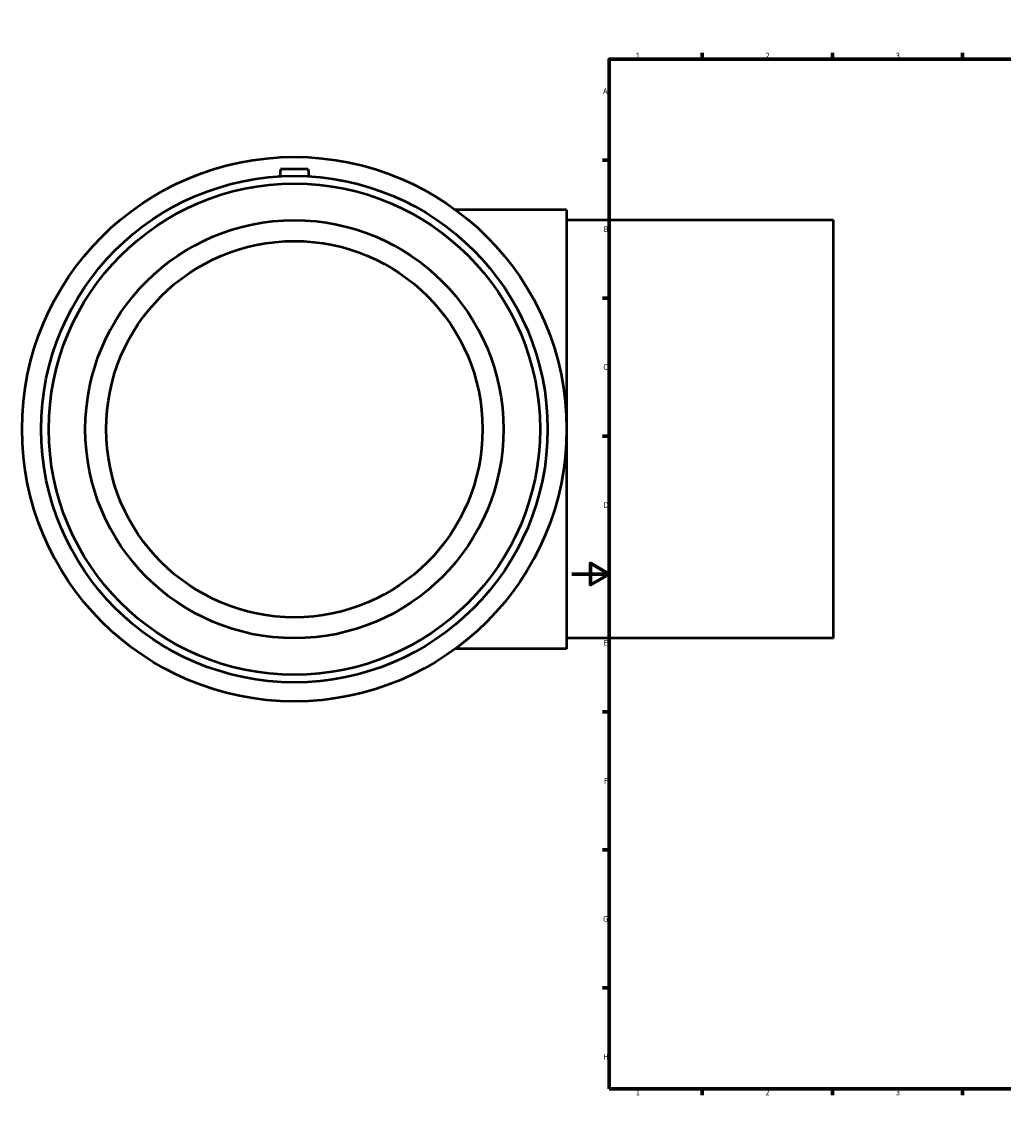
# Model space of a CAD drawing. Header units: millimetres. Extents: x -296 to 1653, y -348 to 1697.
# Tile 1 of 8: x -296 to 232, y 0 to 594. Entities that reach past the tile are written whole.
import ezdxf

# ---------------------------------------------------------------- set-up
doc = ezdxf.new("R2010")
doc.units = ezdxf.units.MM
doc.layers.add('Border (ANSI)', color=7, linetype='Continuous', lineweight=70)
doc.layers.add('Visible (ANSI)', color=7, linetype='Continuous', lineweight=50)
doc.styles.add('Note Text (ANSI)', font='tahoma.ttf')

# ---------------------------------------------------------------- blocks, each defined once
blk = doc.blocks.new('Borders Default Border')
at = {"layer": 'Border (ANSI)'}
for p, q in [((70.08, 574), (70.08, 577.45)), ((140.17, 574), (140.17, 577.45)), ((210.25, 574), (210.25, 577.45)), ((280.33, 574), (280.33, 577.45)), ((350.42, 574), (350.42, 577.45)), ((490.58, 574), (490.58, 577.45)), ((560.67, 574), (560.67, 577.45)), ((630.75, 574), (630.75, 577.45)), ((700.83, 574), (700.83, 577.45)), ((770.92, 574), (770.92, 577.45)), ((20, 519.75), (16.55, 519.75)), ((821, 519.75), (824.45, 519.75)), ((20, 445.5), (16.55, 445.5)), ((821, 445.5), (824.45, 445.5)), ((20, 371.25), (16.55, 371.25)), ((821, 371.25), (824.45, 371.25)), ((20, 222.75), (16.55, 222.75)), ((821, 222.75), (824.45, 222.75)), ((20, 148.5), (16.55, 148.5)), ((821, 148.5), (824.45, 148.5)), ((20, 74.25), (16.55, 74.25)), ((821, 74.25), (824.45, 74.25)), ((70.08, 20), (70.08, 16.55)), ((140.17, 20), (140.17, 16.55)), ((210.25, 20), (210.25, 16.55)), ((280.33, 20), (280.33, 16.55)), ((350.42, 20), (350.42, 16.55)), ((490.58, 20), (490.58, 16.55)), ((560.67, 20), (560.67, 16.55)), ((630.75, 20), (630.75, 16.55)), ((700.83, 20), (700.83, 16.55)), ((770.92, 20), (770.92, 16.55))]:
    blk.add_line(p, q, dxfattribs=at)
at = {"layer": 'Border (ANSI)', "flags": 128}
for points in [[(420.5, 594), (420.5, 574), (414.73, 584), (426.27, 584), (420.5, 574)], [(20, 20), (20, 574), (821, 574), (821, 20), (20, 20)], [(0, 297), (20, 297), (10, 302.77), (10, 291.23), (20, 297)], [(841, 297), (821, 297), (831, 302.77), (831, 291.23), (821, 297)], [(420.5, 0), (420.5, 20), (414.73, 10), (426.27, 10), (420.5, 20)]]:
    blk.add_lwpolyline(points, dxfattribs=at)
at = {"layer": 'Border (ANSI)', "color": 230, "true_color": 0xff0080, "attachment_point": 7, "style": 'Note Text (ANSI)'}
for s, insert, char_height in [('1', (34.35, 574.4), 3.05), ('2', (104.2, 574.4), 3.05), ('3', (174.26, 574.34), 3.05), ('4', (244.23, 574.4), 3.05), ('5', (314.48, 574.34), 3.05), ('6', (384.49, 574.34), 3.05), ('7', (454.6, 574.4), 3.05), ('8', (524.63, 574.33), 3.05), ('9', (594.7, 574.34), 3.05), ('10', (663.96, 574.34), 3.048), ('11', (734.04, 574.4), 3.048), ('12', (804.13, 574.4), 3.048), ('A', (16.78, 555.35), 3.05), ('A', (821.63, 555.35), 3.05), ('B', (17.15, 481.1), 3.05), ('B', (821.99, 481.1), 3.05), ('C', (16.95, 406.8), 3.05), ('C', (821.8, 406.8), 3.05), ('D', (16.96, 332.6), 3.05), ('D', (821.81, 332.6), 3.05), ('E', (17.21, 258.35), 3.05), ('E', (822.05, 258.35), 3.05), ('F', (17.29, 184.1), 3.05), ('F', (822.14, 184.1), 3.05), ('G', (16.81, 109.79), 3.05), ('G', (821.66, 109.79), 3.05), ('H', (16.97, 35.6), 3.05), ('H', (821.81, 35.6), 3.05), ('1', (34.35, 16.55), 3.05), ('2', (104.2, 16.55), 3.05), ('3', (174.26, 16.49), 3.05), ('4', (244.23, 16.55), 3.05), ('5', (314.48, 16.49), 3.05), ('6', (384.49, 16.49), 3.05), ('7', (454.6, 16.55), 3.05), ('8', (524.63, 16.48), 3.05), ('9', (594.7, 16.49), 3.05), ('10', (663.96, 16.49), 3.048), ('11', (734.04, 16.55), 3.048), ('12', (804.13, 16.55), 3.048)]:
    blk.add_mtext(s, dxfattribs=dict(at, insert=insert, char_height=char_height))

msp = doc.modelspace()

# ---------------------------------------------------------------- linework, layer by layer
at = {"layer": 'Visible (ANSI)'}
for p, q in [((-156.791, 514.927), (-157.14, 510.946)), ((-141.791, 514.927), (-156.791, 514.927)), ((-141.791, 514.927), (-141.443, 510.946)), ((-2.791, 493.052), (-62.639, 493.052)), ((-2.791, 493.052), (-2.791, 256.802)), ((140.709, 487.427), (-2.791, 487.427)), ((140.709, 262.427), (140.709, 487.427)), ((140.709, 262.427), (-2.791, 262.427)), ((-2.791, 256.802), (-62.639, 256.802))]:
    msp.add_line(p, q, dxfattribs=at)
for radius in [146.5, 136.245, 132.158, 112.5, 101.25]:
    msp.add_circle((-149.291, 374.927), radius, dxfattribs=at)

# ---------------------------------------------------------------- block references
msp.add_blockref('Borders Default Border', (0, 0))

doc.saveas('drawing.dxf')
